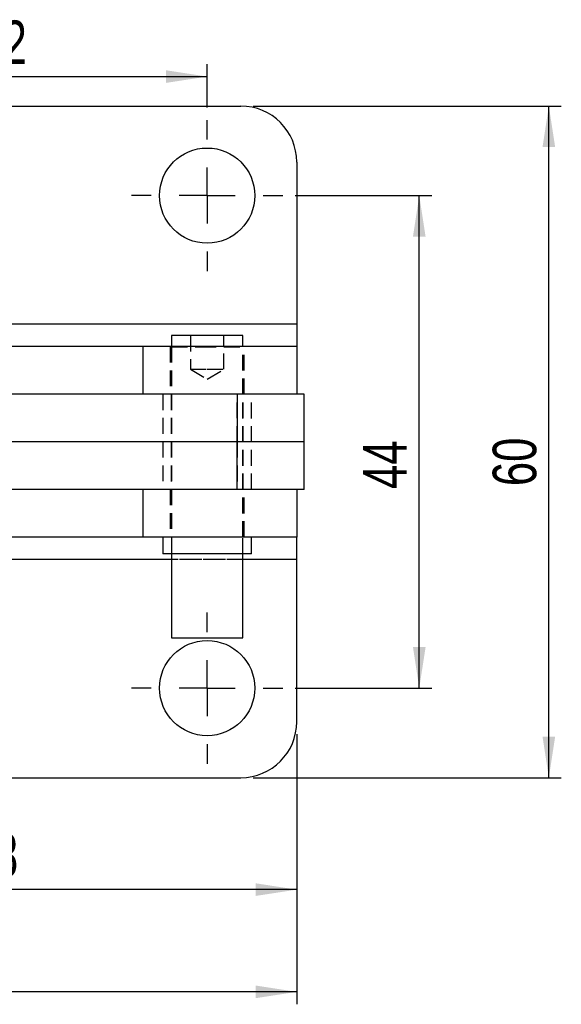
# Model space of a CAD drawing. Extents: x 45 to 424, y 16 to 322.
# Tile 9 of 16: x 199 to 248, y 16 to 104. Entities that reach past the tile are written whole.
import ezdxf

# ---------------------------------------------------------------- set-up
doc = ezdxf.new("R2010")
doc.units = 0
doc.header["$LTSCALE"] = 1.111111
doc.linetypes.add('HIDDEN', pattern=[1.905, 1.27, -0.635])
doc.layers.get('0').update_dxf_attribs({"linetype": 'CONTINUOUS'})
doc.styles.add('SLDTEXTSTYLE0', font='TXT', dxfattribs={"width": 0.75})
doc.dimstyles.new('SLDDIMSTYLE2', dxfattribs={"dimtxt": 3.888889, "dimasz": 3.668889, "dimexe": 0, "dimexo": 0.0625, "dimgap": 0.972222, "dimtad": 1, "dimdec": 0, "dimrnd": 1e-09, "dimzin": 12, "dimtxsty": 'SLDTEXTSTYLE0', "dimsah": 1, "dimcen": 0.09, "dimazin": 3, "dimtfac": 1, "dimtofl": 0, "dimtmove": 0, "dimatfit": 3, "dimtolj": 1, "dimtzin": 12})
doc.dimstyles.new('SLDDIMSTYLE3', dxfattribs={"dimtxt": 3.888889, "dimasz": 3.668889, "dimexe": 0, "dimexo": 0.0625, "dimgap": 0.972222, "dimtad": 1, "dimdec": 3, "dimrnd": 1e-09, "dimzin": 12, "dimtxsty": 'SLDTEXTSTYLE0', "dimsah": 1, "dimcen": 0.09, "dimazin": 3, "dimtfac": 1, "dimtdec": 3, "dimtofl": 0, "dimtmove": 0, "dimatfit": 3, "dimtolj": 1, "dimtzin": 12})

# ---------------------------------------------------------------- blocks, each defined once
blk = doc.blocks.new('_D_2')
at = {"color": 179, "linetype": 'CONTINUOUS'}
for p, q in [((58.355, 58.647), (58.355, 15.837)), ((223.906, 39.972), (223.906, 15.837)), ((223.906, 16.949), (58.355, 16.949))]:
    blk.add_line(p, q, dxfattribs=at)
for points in [[(58.355, 16.949), (62.024, 16.384), (62.024, 17.513)], [(223.906, 16.949), (220.237, 17.513), (220.237, 16.384)]]:
    blk.add_solid(points, dxfattribs=at)
at = {"color": 179, "linetype": 'CONTINUOUS', "insert": (132.459, 21.962, -50.05), "char_height": 3.8889, "attachment_point": 1, "style": 'SLDTEXTSTYLE0'}
blk.add_mtext('166', dxfattribs=at)
blk = doc.blocks.new('_D_4')
at = {"color": 179, "linetype": 'CONTINUOUS'}
for p, q in [((175.906, 39.972), (175.906, 24.972)), ((223.906, 39.972), (223.906, 24.972)), ((223.906, 26.083), (175.906, 26.083))]:
    blk.add_line(p, q, dxfattribs=at)
for points in [[(175.906, 26.083), (179.575, 25.519), (179.575, 26.648)], [(223.906, 26.083), (220.237, 26.648), (220.237, 25.519)]]:
    blk.add_solid(points, dxfattribs=at)
at = {"color": 179, "linetype": 'CONTINUOUS', "insert": (194.703, 31.096, -50.05), "char_height": 3.8889, "attachment_point": 1, "style": 'SLDTEXTSTYLE0'}
blk.add_mtext('48', dxfattribs=at)
blk = doc.blocks.new('_D_5')
at = {"color": 179, "linetype": 'CONTINUOUS'}
for p, q in [((220.017, 96.083), (247.517, 96.083)), ((246.406, 36.083), (246.406, 96.083)), ((220.017, 36.083), (247.517, 36.083))]:
    blk.add_line(p, q, dxfattribs=at)
for points in [[(246.406, 96.083), (245.842, 92.415), (246.97, 92.415)], [(246.406, 36.083), (246.97, 39.752), (245.842, 39.752)]]:
    blk.add_solid(points, dxfattribs=at)
at = {"color": 179, "linetype": 'CONTINUOUS', "insert": (241.393, 62.126, -50.05), "char_height": 3.8889, "attachment_point": 1, "rotation": 90, "style": 'SLDTEXTSTYLE0'}
blk.add_mtext('60', dxfattribs=at)
blk = doc.blocks.new('_D_6')
at = {"color": 179, "linetype": 'CONTINUOUS'}
for p, q in [((223.767, 88.083), (235.951, 88.083)), ((234.84, 44.083), (234.84, 88.083)), ((223.767, 44.083), (235.951, 44.083))]:
    blk.add_line(p, q, dxfattribs=at)
for points in [[(234.84, 88.083), (234.276, 84.415), (235.405, 84.415)], [(234.84, 44.083), (235.405, 47.752), (234.276, 47.752)]]:
    blk.add_solid(points, dxfattribs=at)
at = {"color": 179, "linetype": 'CONTINUOUS', "insert": (229.827, 61.866, -50.05), "char_height": 3.8889, "attachment_point": 1, "rotation": 90, "style": 'SLDTEXTSTYLE0'}
blk.add_mtext('44', dxfattribs=at)
blk = doc.blocks.new('_D_7')
at = {"color": 179, "linetype": 'CONTINUOUS'}
for p, q in [((183.906, 95.945), (183.906, 99.827)), ((215.906, 95.945), (215.906, 99.827)), ((183.906, 98.716), (215.906, 98.716))]:
    blk.add_line(p, q, dxfattribs=at)
for points in [[(183.906, 98.716), (187.575, 98.151), (187.575, 99.28)], [(215.906, 98.716), (212.237, 99.28), (212.237, 98.151)]]:
    blk.add_solid(points, dxfattribs=at)
at = {"color": 179, "linetype": 'CONTINUOUS', "insert": (195.473, 103.729, -50.05), "char_height": 3.8889, "attachment_point": 1, "style": 'SLDTEXTSTYLE0'}
blk.add_mtext('32', dxfattribs=at)
blk = doc.blocks.new('SW_CENTERMARKSYMBOL_4')
at = {"color": 0, "linetype": 'CONTINUOUS'}
for p, q in [((0, 5), (0, 6.75)), ((0, 0), (0, 2.5)), ((-5, 0), (-6.75, 0)), ((0, 0), (-2.5, 0)), ((0, 0), (0, -2.5)), ((0, 0), (2.5, 0)), ((5, 0), (6.75, 0)), ((0, -5), (0, -6.75))]:
    blk.add_line(p, q, dxfattribs=at)
blk = doc.blocks.new('SW_CENTERMARKSYMBOL_7')
at = {"color": 0, "linetype": 'CONTINUOUS'}
for p, q in [((0, 5), (0, 6.75)), ((0, 0), (0, 2.5)), ((-5, 0), (-6.75, 0)), ((0, 0), (-2.5, 0)), ((0, 0), (0, -2.5)), ((0, 0), (2.5, 0)), ((5, 0), (6.75, 0)), ((0, -5), (0, -6.75))]:
    blk.add_line(p, q, dxfattribs=at)

msp = doc.modelspace()

# ---------------------------------------------------------------- linework, layer by layer
at = {"color": 7, "linetype": 'CONTINUOUS'}
for p, q in [((180.906044, 96.083436), (218.906045, 96.083436)), ((223.906044, 91.083437), (223.906044, 76.588273)), ((223.906044, 76.588273), (223.906044, 74.588274)), ((212.731045, 75.5786), (212.731045, 74.588274)), ((219.081045, 75.5786), (212.731045, 75.5786)), ((219.081045, 74.588274), (219.081045, 75.5786)), ((210.159548, 74.588274), (197.634112, 74.588274)), ((210.159548, 74.588274), (210.159548, 70.338273)), ((223.906044, 74.588274), (210.159548, 74.588274)), ((223.906044, 74.588274), (223.906044, 70.338273)), ((210.159548, 70.338273), (197.919224, 70.338273)), ((218.572565, 70.333437), (197.919434, 70.333437)), ((223.906044, 70.338273), (210.159548, 70.338273)), ((212.731045, 70.338273), (212.731045, 70.333437)), ((218.572565, 70.333437), (218.572565, 66.083437)), ((224.573043, 70.333437), (218.572565, 70.333437)), ((219.081045, 70.333437), (219.081045, 70.338273)), ((224.573043, 66.083437), (224.573043, 70.333437)), ((218.572565, 66.083437), (198.103259, 66.083437)), ((224.573043, 66.083437), (218.572565, 66.083437)), ((218.572565, 61.833437), (218.572565, 66.083437)), ((224.573043, 61.833437), (224.573043, 66.083437)), ((210.159548, 61.8286), (197.917495, 61.8286)), ((218.572565, 61.833437), (197.917706, 61.833437)), ((210.159548, 61.8286), (210.159548, 57.5786)), ((223.906044, 61.8286), (210.159548, 61.8286)), ((212.731045, 61.833437), (212.731045, 61.8286)), ((224.573043, 61.833437), (218.572565, 61.833437)), ((219.081045, 61.8286), (219.081045, 61.833437)), ((223.906044, 61.8286), (223.906044, 57.5786)), ((210.159548, 57.5786), (197.630648, 57.5786)), ((223.906044, 57.5786), (210.159548, 57.5786)), ((211.937294, 57.5786), (211.937294, 56.078601)), ((219.874792, 56.078601), (219.874792, 57.5786)), ((223.906044, 55.578601), (223.906044, 57.5786)), ((219.874792, 56.078601), (211.937294, 56.078601)), ((212.731045, 56.078601), (212.731045, 48.583437)), ((219.081045, 48.583437), (219.081045, 56.078601)), ((223.906044, 41.083436), (223.906044, 55.578601)), ((212.731045, 48.583437), (215.292097, 48.583437)), ((215.292097, 48.583437), (219.081045, 48.583437)), ((180.906044, 36.083437), (218.906045, 36.083437))]:
    msp.add_line(p, q, dxfattribs=at)
at = {"color": 7, "linetype": 'HIDDEN'}
for p, q in [((223.906044, 76.588273), (175.906044, 76.588273)), ((214.406044, 75.5786), (214.406044, 72.5786)), ((217.406042, 72.5786), (217.406042, 75.5786)), ((212.606043, 74.588274), (212.606043, 70.338273)), ((212.706045, 74.588274), (212.706045, 70.338273)), ((212.731045, 74.588274), (212.731045, 70.338273)), ((212.731045, 74.583437), (215.292097, 74.583437)), ((215.292097, 74.583437), (219.081045, 74.583437)), ((219.081045, 70.338273), (219.081045, 74.588274)), ((219.106045, 70.338273), (219.106045, 74.588274)), ((219.206043, 70.338273), (219.206043, 74.588274)), ((214.406044, 72.5786), (215.906043, 72.5786)), ((214.406044, 72.5786), (215.906043, 71.677309)), ((215.906043, 72.5786), (217.406042, 72.5786)), ((215.906043, 71.677309), (217.406042, 72.5786)), ((211.937294, 70.333437), (211.937294, 61.833437)), ((212.706045, 70.333437), (212.706045, 66.083437)), ((212.731045, 70.333437), (212.731045, 61.833437)), ((218.573522, 66.083437), (218.573522, 70.333437)), ((219.081045, 61.833437), (219.081045, 70.333437)), ((219.106045, 66.083437), (219.106045, 70.333437)), ((219.874792, 61.833437), (219.874792, 70.333437)), ((212.706045, 66.083437), (212.706045, 61.833437)), ((218.573522, 66.083437), (218.573522, 61.833437)), ((219.106045, 61.833437), (219.106045, 66.083437)), ((212.606043, 61.8286), (212.606043, 57.5786)), ((212.706045, 61.8286), (212.706045, 57.5786)), ((212.731045, 61.8286), (212.731045, 57.5786)), ((219.081045, 57.5786), (219.081045, 61.8286)), ((219.106045, 57.5786), (219.106045, 61.8286)), ((219.206043, 57.5786), (219.206043, 61.8286)), ((212.731045, 57.5786), (212.731045, 56.078601)), ((219.081045, 56.078601), (219.081045, 57.5786)), ((223.906044, 55.578601), (175.906044, 55.578601)), ((219.081045, 55.578601), (212.731045, 55.578601))]:
    msp.add_line(p, q, dxfattribs=at)
at = {"color": 8, "linetype": 'CONTINUOUS'}
for p, q in [((223.906044, 76.588273), (197.42398, 76.588273)), ((212.731045, 55.578601), (197.426064, 55.578601)), ((223.906044, 55.578601), (219.081045, 55.578601))]:
    msp.add_line(p, q, dxfattribs=at)
at = {"color": 7, "linetype": 'CONTINUOUS'}
for centre in [(215.906044, 88.083437), (215.906044, 44.083437)]:
    msp.add_circle(centre, 4.25, dxfattribs=at)
for centre, start, end in [((218.906044, 91.083437), 0, 90), ((218.906044, 41.083437), 270, 0)]:
    msp.add_arc(centre, 5, start, end, dxfattribs=at)

# ---------------------------------------------------------------- block references
at = {"color": 179, "linetype": 'CONTINUOUS'}
for name, p in [('SW_CENTERMARKSYMBOL_4', (215.906044, 88.083437)), ('SW_CENTERMARKSYMBOL_7', (215.906044, 44.083437))]:
    msp.add_blockref(name, p, dxfattribs=at)

# ---------------------------------------------------------------- dimensions: what is measured, and where the dimension line sits
for base, p1, p2, picture, middle in [((215.906044, 98.715697), (183.906044, 94.833437), (215.906044, 94.833437), '_D_7', (199.926815, 98.715697)), ((175.906044, 26.083437), (223.906044, 41.083437), (175.906044, 41.083437), '_D_4', (199.156082, 26.083437))]:
    dim = msp.add_linear_dim(base=base, p1=p1, p2=p2, dimstyle='SLDDIMSTYLE3', dxfattribs=at)
    dim.commit()
    dim.dimension.update_dxf_attribs({"geometry": picture, "text_midpoint": middle, "dimtype": 160})
for base, p1, p2, angle, dimstyle, picture, middle in [((246.406044, 96.083437), (218.906044, 36.083437), (218.906044, 96.083437), 90, 'SLDDIMSTYLE3', '_D_5', (246.406044, 66.57972)), ((234.840364, 88.083437), (222.656044, 44.083437), (222.656044, 88.083437), 90, 'SLDDIMSTYLE3', '_D_6', (234.840364, 66.319323)), ((58.354984, 16.948531), (223.906044, 41.083437), (58.354984, 59.7577), 0, 'SLDDIMSTYLE2', '_D_2', (138.348727, 16.948531))]:
    dim = msp.add_linear_dim(base=base, p1=p1, p2=p2, angle=angle, dimstyle=dimstyle, dxfattribs=at)
    dim.commit()
    dim.dimension.update_dxf_attribs({"geometry": picture, "text_midpoint": middle, "dimtype": 160})

doc.saveas('drawing.dxf')
